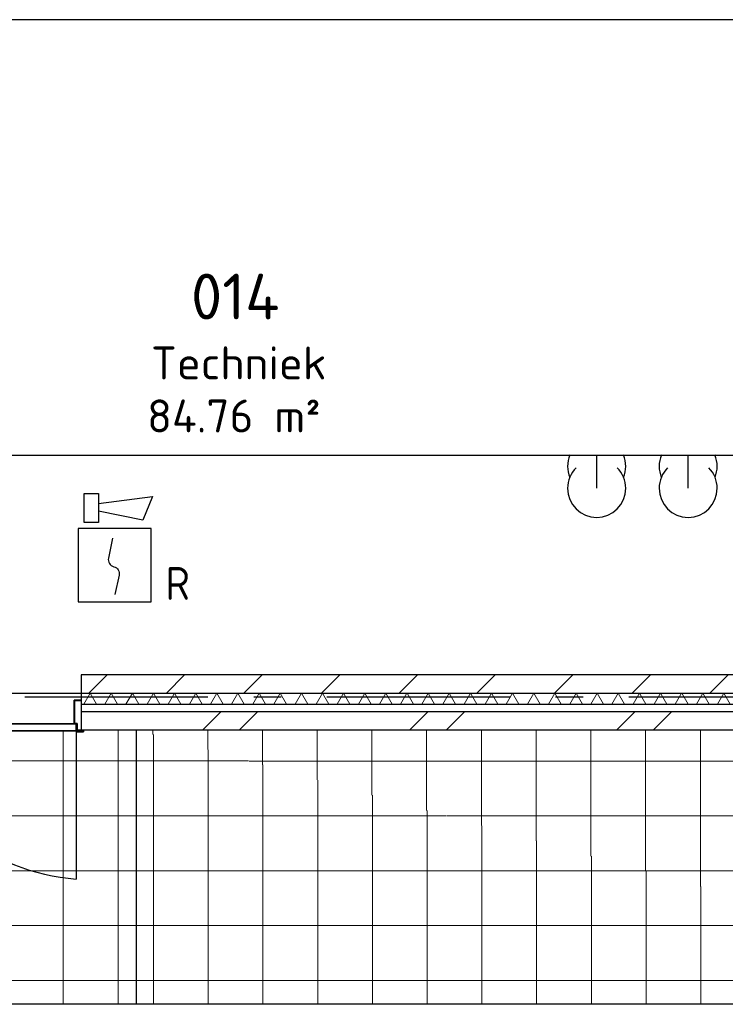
# Model space of a CAD drawing. Header units: millimetres. Extents: x -285236 to 84130, y -470 to 79511.
# Tile 102 of 192: x 26988 to 30845, y 11809 to 17189. Entities that reach past the tile are written whole.
import ezdxf
from ezdxf.enums import TextEntityAlignment as Align

# ---------------------------------------------------------------- set-up
doc = ezdxf.new("R2010")
doc.units = ezdxf.units.MM
doc.linetypes.add('NLRS_stramien', pattern=[1650, 1000, -250, 150, -250])
doc.layers.add('EL6511--', color=3, linetype='Continuous')
doc.layers.add('XREF', color=254, linetype='Continuous')
doc.styles.add('ISOCPEUR_1', font='isocpeur.ttf', dxfattribs={"height": 250})
doc.styles.add('ISOCPEUR_3', font='isocpeur.ttf', dxfattribs={"height": 180})
doc.styles.add('STABICAD-018', font='ISOCP.SHX', dxfattribs={"height": 180})

# ---------------------------------------------------------------- blocks, each defined once
blk = doc.blocks.new('VB655IS2')
at = {"color": 0, "linetype": 'Continuous'}
blk.add_lwpolyline([(-1.667, 2.333), (-1.667, 3.909), (-0.89, 3.909), (-0.89, 2.333)], close=True, dxfattribs=at)
blk.add_lwpolyline([(-0.89, 3.371), (2.061, 3.756), (1.543, 2.449), (-0.89, 2.948)], dxfattribs=at)
blk = doc.blocks.new('*U137')
at = {"color": 0, "linetype": 'Continuous'}
for p, q in [((-2, 2), (-2, -2)), ((2, 2), (-2, 2)), ((2, -2), (2, 2)), ((-2, -2), (2, -2))]:
    blk.add_line(p, q, dxfattribs=at)
blk.add_lwpolyline([(-0.115, 1.468), (-0.337, 0.383, 0.399092), (-0.043, -0.089, -0.403068), (0.246, -0.559), (0.017, -1.602)], format="xyb", dxfattribs=at)
at = {"color": 0, "linetype": 'Continuous', "lineweight": 100}
blk.add_blockref('VB655IS2', (0, 0), dxfattribs=at)
at = {"color": 0, "linetype": 'Continuous', "style": 'STABICAD-018'}
for tag, p in [('CODING1', (-1.221, 12.191)), ('CODING2', (-0.947, 9.731)), ('ARTICLECODE', (0.777, 6.96)), ('FIREPROTECTION_PANEL', (0.777, 4.649)), ('FIREPROTECTION_ZONE', (0.049, 2.882)), ('FIREPROTECTION_HARDWARENUMBER', (5.423, -4.399))]:
    blk.add_attdef(tag, text='', height=1.8, dxfattribs=at).set_placement(p, align=Align.MIDDLE)
blk.add_attdef('TEXT1', (3.46, -3.379), '', height=1.8, dxfattribs=at)

msp = doc.modelspace()

# ---------------------------------------------------------------- hatches: boundary and pattern name
at = {"layer": 'XREF', "lineweight": 9}
h = msp.add_hatch(dxfattribs=at)
h.set_pattern_fill('FP_242', color=256, style=0, pattern_type=2)
h.set_pattern_definition([(0, (-29773.96, 17038.63), (0, 300), []), (90, (-29773.96, 17038.63), (-300, 2e-14), [])])
h.paths.add_polyline_path([(24927.3119, 11808.7292), (27626.8696, 11808.7292), (27626.8696, 13308.6047), (27336.3696, 13308.6047), (27336.3696, 13297.1047), (27301.3696, 13297.1047), (27301.3696, 13308.6047), (27296.3696, 13308.6047), (27296.3696, 13302.1047), (25296.3696, 13302.1047), (25296.3696, 13308.6047), (25291.3696, 13308.6047), (25291.3696, 13297.1047), (25256.3696, 13297.1047), (25256.3696, 13308.6047), (15848.8696, 13308.6047), (15848.8696, 17102.6047), (4677.8696, 17102.6047), (4677.8696, 11808.7292), (21587.4143, 11808.7292)])
h.paths.add_polyline_path([(27302.8696, 13298.6047), (27334.8696, 13298.6047), (27334.8696, 13308.6047), (27302.8696, 13308.6047)])
h.paths.add_polyline_path([(25289.8696, 13298.6047), (25289.8696, 13308.6047), (25257.8696, 13308.6047), (25257.8696, 13298.6047), (25268.8696, 13298.6047)])
h = msp.add_hatch(dxfattribs=at)
h.set_pattern_fill('FP_88', color=256, angle=45, style=0, pattern_type=2)
h.set_pattern_definition([(45, (-29773.96, 17038.63), (-212.132, 212.132), [])])
h.paths.add_polyline_path([(16198.8696, 13508.6047), (18793.8696, 13508.6047), (18793.8696, 13608.6047), (16048.8696, 13608.6047), (16048.8696, 13508.6047), (16148.8696, 13508.6047)])
h.paths.add_polyline_path([(24181.9582, 13508.6047), (25268.8696, 13508.6047), (25268.8696, 13608.6047), (20748.8696, 13608.6047), (20748.8696, 13508.6047), (23257.3631, 13508.6047)])
h.paths.add_polyline_path([(31607.1072, 13508.6047), (32862.1539, 13508.6047), (32962.1539, 13608.6047), (27323.8696, 13608.6047), (27323.8696, 13508.6047), (29937.1584, 13508.6047)])
h = msp.add_hatch(dxfattribs=at)
h.set_pattern_fill('FP_93', color=256, angle=60, style=0, pattern_type=2)
h.set_pattern_definition([(60, (24255.51, 13308.6), (-57.7525, 99.9697), []), (120, (24371.01, 13308.6), (-115.4525, -0.0303), [])])
h.paths.add_polyline_path([(27626.8696, 13448.6047), (32802.1539, 13448.6047), (32862.1539, 13508.6047), (27323.8696, 13508.6047), (27323.8696, 13448.6047)])
h.paths.add_polyline_path([(23257.3631, 13448.6047), (25268.8696, 13448.6047), (25268.8696, 13508.6047), (20748.8696, 13508.6047), (20748.8696, 13448.6047), (23081.9582, 13448.6047)])
h.paths.add_polyline_path([(18247.5166, 13448.6047), (18793.8696, 13448.6047), (18793.8696, 13508.6047), (15988.8696, 13508.6047), (15988.8696, 13448.6047), (16285.6056, 13448.6047)])
h.paths.add_polyline_path([(32996.2529, 13501.2823), (33003.5753, 13508.6047), (32988.9306, 13508.6047), (32996.0135, 13501.5218)])
h = msp.add_hatch(dxfattribs=at)
h.set_pattern_fill('FP_6', color=256, angle=45, style=0, pattern_type=2)
h.set_pattern_definition([(45, (-29374, 17038.6), (-565.685, 565.685), []), (45, (-29174, 17038.6), (-565.685, 565.685), [])])
h.paths.add_polyline_path([(32662.1539, 13308.6047), (32762.1539, 13408.6047), (27323.8696, 13408.6047), (27323.8696, 13308.6047), (31607.1072, 13308.6047)])
h.paths.add_polyline_path([(18247.5166, 13308.6047), (18793.8696, 13308.6047), (18793.8696, 13408.6047), (15848.8696, 13408.6047), (15848.8696, 13308.6047), (16285.6056, 13308.6047)])
h.paths.add_polyline_path([(20748.8696, 13308.6047), (25268.8696, 13308.6047), (25268.8696, 13408.6047), (20748.8696, 13408.6047)])
h = msp.add_hatch(dxfattribs=at)
h.set_pattern_fill('FP_260', color=256, style=0, pattern_type=2)
h.set_pattern_definition([(0.0118, (-29430.28, 17025.42), (-2e-05, 299.999), []), (90, (-29430.28, 17025.42), (-299.198, -0.0617), [])])
h.paths.add_polyline_path([(33028.7913, 11808.7292), (33086.418, 13308.6047), (27626.8696, 13308.6047), (32791.4432, 11874.6303)])
h = msp.add_hatch(dxfattribs=at)
h.set_pattern_fill('FP_261', color=256, style=0, pattern_type=2)
h.set_pattern_definition([(0, (-29424.12, 17038.63), (0, 300), []), (90, (-29424.12, 17038.63), (-299.181, 2e-14), [])])
h.paths.add_polyline_path([(28267.2096, 11808.7292), (33028.7913, 11808.7292), (27626.8696, 13308.6047), (27626.8696, 11808.7292)])

# ---------------------------------------------------------------- linework, layer by layer
at = {"layer": 'XREF'}
for p, q in [((27867.5514, 17188.6047), (24593.0514, 17188.6047)), ((31142.0514, 17188.6047), (27867.5514, 17188.6047)), ((24593.0514, 14809.6047), (27867.5514, 14809.6047)), ((27867.5514, 14809.6047), (31142.0514, 14809.6047)), ((30142.0514, 14786.857), (30142.0514, 14809.6047)), ((30142.0514, 14786.857), (30142.0514, 14809.6047)), ((30142.0514, 14645.5695), (30142.0514, 14809.6047)), ((30642.0514, 14786.857), (30642.0514, 14809.6047)), ((30642.0514, 14786.857), (30642.0514, 14809.6047)), ((30642.0514, 14645.5695), (30642.0514, 14809.6047)), ((30142.0514, 14628.107), (30142.0514, 14786.857)), ((30642.0514, 14628.107), (30642.0514, 14786.857)), ((32962.1539, 13608.6047), (27323.8696, 13608.6047)), ((27323.8696, 13608.6047), (27323.8696, 13308.6047)), ((25268.8696, 13508.6047), (27323.8696, 13508.6047)), ((27296.3696, 13308.6047), (27301.3696, 13308.6047)), ((27296.3696, 13302.1047), (27296.3696, 12493.274)), ((27302.8696, 13308.6047), (27323.8696, 13308.6047)), ((27323.8696, 13308.6047), (32662.1539, 13308.6047)), ((27626.8696, 11808.7292), (27626.8696, 13308.6047)), ((33028.7913, 11808.7292), (4677.8696, 11808.7292))]:
    msp.add_line(p, q, dxfattribs=at)
at = {"layer": 'XREF', "lineweight": 25}
for p, q in [((27323.8696, 13508.6047), (32862.1539, 13508.6047)), ((27323.8696, 13448.6047), (32802.1539, 13448.6047)), ((27323.8696, 13408.6047), (32762.1539, 13408.6047))]:
    msp.add_line(p, q, dxfattribs=at)
at = {"layer": 'XREF', "linetype": 'NLRS_stramien'}
msp.add_line((-47232.6128, 13488.6047), (64223.889, 13488.6047), dxfattribs=at)
at = {"layer": 'XREF', "lineweight": 35}
for p, q in [((27323.8696, 13470.1047), (27286.3696, 13470.1047)), ((27286.3696, 13470.1047), (27286.3696, 13342.1047)), ((27287.8696, 13343.6047), (27287.8696, 13468.6047)), ((27287.8696, 13468.6047), (27323.8696, 13468.6047)), ((27296.3696, 13342.1047), (26296.3696, 13342.1047)), ((27286.3696, 13342.1047), (27301.3696, 13342.1047)), ((27302.8696, 13343.6047), (27287.8696, 13343.6047)), ((27296.3696, 13302.1047), (27296.3696, 13342.1047)), ((27301.3696, 13342.1047), (27301.3696, 13297.1047)), ((27302.8696, 13298.6047), (27302.8696, 13343.6047)), ((26296.3696, 13302.1047), (27296.3696, 13302.1047)), ((27301.3696, 13297.1047), (27336.3696, 13297.1047)), ((27334.8696, 13298.6047), (27302.8696, 13298.6047)), ((27334.8696, 13308.6047), (27334.8696, 13298.6047)), ((27336.3696, 13297.1047), (27336.3696, 13308.6047))]:
    msp.add_line(p, q, dxfattribs=at)
at = {"layer": 'XREF'}
for centre, radius, start, end in [((30142.0514, 14748.107), 158.75, 157.0038394, 180), ((30142.0514, 14748.107), 158.75, 0, 22.9961606), ((30642.0514, 14748.107), 158.75, 157.0038394, 180), ((30642.0514, 14748.107), 158.75, 0, 22.9961606), ((30142.0514, 14748.107), 158.75, 180, 202.4059376), ((30142.0514, 14748.107), 158.75, 337.5940624, 0), ((30642.0514, 14748.107), 158.75, 180, 202.4059376), ((30642.0514, 14748.107), 158.75, 337.5940624, 0), ((30142.0514, 14628.107), 158.75, 135, 180), ((30142.0514, 14628.107), 158.75, 0, 45), ((30642.0514, 14628.107), 158.75, 135, 180), ((30642.0514, 14628.107), 158.75, 0, 45), ((30142.0514, 14628.107), 158.75, 180, 270), ((30142.0514, 14628.107), 158.75, 270, 0), ((30642.0514, 14628.107), 158.75, 180, 270), ((30642.0514, 14628.107), 158.75, 270, 0), ((27378.8198, 13617.8031), 1127.5477, 196.2594162, 265.8065952)]:
    msp.add_arc(centre, radius, start, end, dxfattribs=at)

# ---------------------------------------------------------------- block references
at = {"layer": 'EL6511--', "linetype": 'Continuous', "lineweight": 100}
ref = msp.add_blockref('*U137', (27507.3785, 14208.6047), dxfattribs=dict(at, xscale=100, yscale=100, zscale=100))
ref.add_attrib('TEXT1', 'R', (27785.3785, 14018.6047), dxfattribs={"layer": '0', "color": 1, "linetype": 'Continuous', "lineweight": 100, "height": 180, "style": 'STABICAD-018'})

# ---------------------------------------------------------------- texts
at = {"layer": 'XREF', "attachment_point": 1}
for s, insert, char_height, width, style in [('014', (27924.2662, 15801.0135), 250, 609.2825, 'ISOCPEUR_1'), ('Techniek', (27705.7662, 15403.0396), 180, 1138.39625, 'ISOCPEUR_3'), ('84.76 m²', (27684.8452, 15113.4332), 180, 1170.46375, 'ISOCPEUR_3')]:
    msp.add_mtext(s, dxfattribs=dict(at, insert=insert, char_height=char_height, width=width, style=style))

doc.saveas('drawing.dxf')
